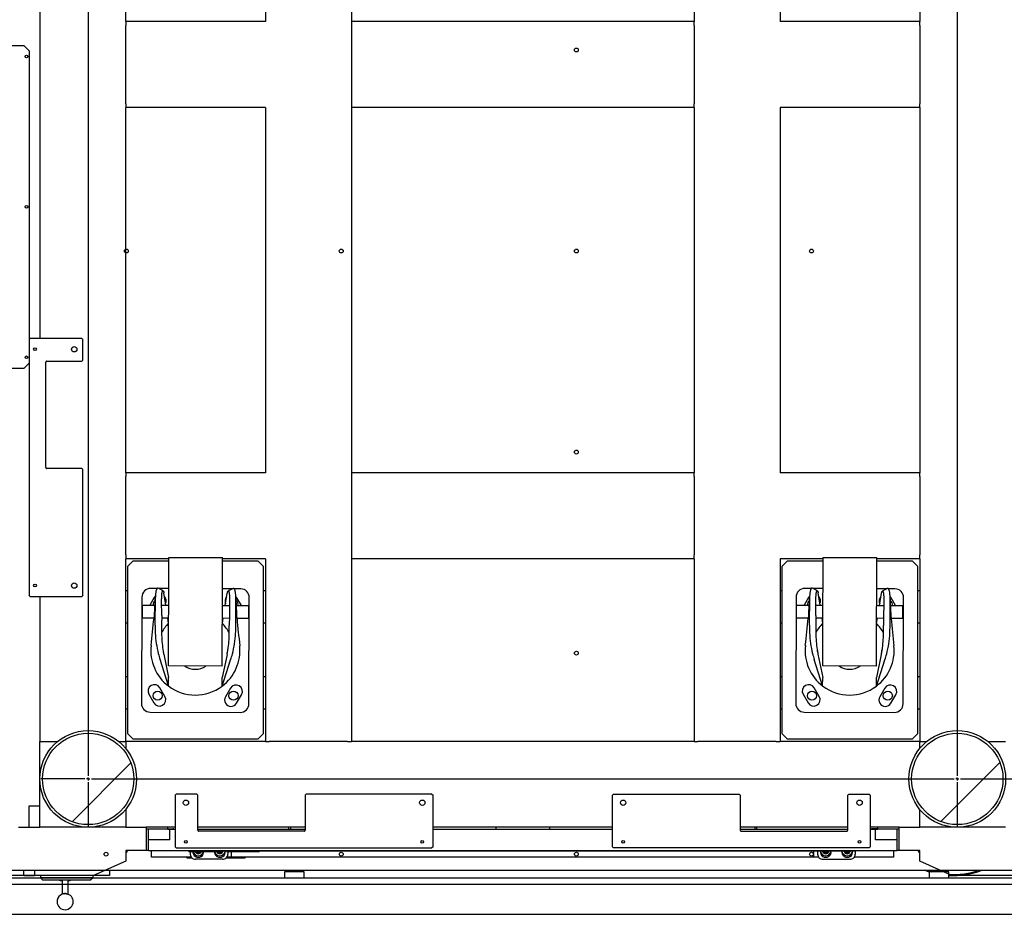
# Model space of a CAD drawing. Header units: millimetres. Extents: x 5 to 415, y 5 to 292.
# Tile 11 of 35: x 107 to 153, y 64 to 106. Entities that reach past the tile are written whole.
import ezdxf

# ---------------------------------------------------------------- set-up
doc = ezdxf.new("R2010")
doc.units = ezdxf.units.MM
doc.layers.add('COTES', color=1, linetype='Continuous')
doc.layers.add('TRAIT-FINS', color=9, linetype='Continuous')
doc.layers.add('TRAIT-FORT', color=4, linetype='Continuous', lineweight=25)
doc.styles.add('SLDTEXTSTYLE0', font='TXT', dxfattribs={"width": 0.75})
doc.dimstyles.new('SLDDIMSTYLE0', dxfattribs={"dimtxt": 3, "dimasz": 2, "dimexe": 0, "dimexo": 0.0625, "dimgap": 0.75, "dimtad": 1, "dimlfac": 20, "dimrnd": 1e-09, "dimzin": 12, "dimdsep": 46, "dimtxsty": 'SLDTEXTSTYLE0', "dimsah": 1, "dimcen": 0.09, "dimadec": 0, "dimazin": 3, "dimtfac": 1, "dimtofl": 0, "dimtmove": 0, "dimatfit": 3, "dimfxl": 1, "dimfrac": 2, "dimtolj": 1, "dimtzin": 12, "dimarcsym": 0})

# ---------------------------------------------------------------- blocks, each defined once
blk = doc.blocks.new('_D_4')
at = {"layer": 'COTES', "color": 1, "transparency": 16777216}
for p, q in [((77.164, 65.498), (77.164, 32.566)), ((177.164, 65.498), (177.164, 32.566)), ((77.164, 33.566), (177.164, 33.566))]:
    blk.add_line(p, q, dxfattribs=at)
for points in [[(77.164, 33.566), (79.164, 33.066), (79.164, 34.066)], [(177.164, 33.566), (175.164, 34.066), (175.164, 33.066)]]:
    blk.add_solid(points, dxfattribs=at)
at = {"layer": 'COTES', "color": 1, "transparency": 16777216, "char_height": 3, "attachment_point": 1, "style": 'SLDTEXTSTYLE0'}
for s, insert in [('2000', (117.591, 37.433)), ('TOLE', (127.583, 37.433))]:
    blk.add_mtext(s, dxfattribs=dict(at, insert=insert))
blk = doc.blocks.new('_D_6')
at = {"layer": 'COTES', "color": 1, "transparency": 16777216}
for p, q in [((76.814, 65.148), (76.814, 26.864)), ((177.514, 65.148), (177.514, 26.864)), ((76.814, 27.864), (177.514, 27.864))]:
    blk.add_line(p, q, dxfattribs=at)
for points in [[(76.814, 27.864), (78.814, 27.364), (78.814, 28.364)], [(177.514, 27.864), (175.514, 28.364), (175.514, 27.364)]]:
    blk.add_solid(points, dxfattribs=at)
at = {"layer": 'COTES', "color": 1, "transparency": 16777216, "char_height": 3, "attachment_point": 1, "style": 'SLDTEXTSTYLE0'}
for s, insert in [('2014', (109.206, 31.732)), ('CEINTURE INT.', (119.197, 31.732))]:
    blk.add_mtext(s, dxfattribs=dict(at, insert=insert))

msp = doc.modelspace()

# ---------------------------------------------------------------- hatches: boundary and pattern name
at = {"layer": 'TRAIT-FINS'}
h = msp.add_hatch(dxfattribs=at)
h.set_pattern_fill('ANSI31', color=9, style=0)
edge = h.paths.add_edge_path(flags=0)
edge.add_arc((109.91416, 70.74801), 2.125, 0, 360)
h = msp.add_hatch(dxfattribs=at)
h.set_pattern_fill('ANSI31', color=9, style=0)
edge = h.paths.add_edge_path(flags=0)
edge.add_arc((150.36416, 70.74801), 2.125, 0, 360)

# ---------------------------------------------------------------- linework, layer by layer
at = {"color": 7, "linetype": 'Continuous'}
for p, q in [((109.91416, 128.59801), (109.91416, 70.89801)), ((150.36416, 128.59801), (150.36416, 70.89801)), ((111.66416, 105.99801), (111.66416, 114.49801)), ((118.16416, 114.49801), (118.16416, 105.99801)), ((122.16416, 114.49801), (122.16416, 105.99801)), ((138.11416, 114.49801), (138.11416, 105.99801)), ((142.11416, 114.49801), (142.11416, 105.99801)), ((148.61416, 114.49801), (148.61416, 105.99801)), ((107.66416, 108.24801), (107.66416, 91.24801)), ((118.16416, 105.99801), (111.66416, 105.99801)), ((111.66416, 105.99801), (111.66416, 105.82301)), ((138.11416, 105.99801), (122.16416, 105.99801)), ((122.16416, 105.99801), (122.16416, 105.82301)), ((138.11416, 105.82301), (138.11416, 105.99801)), ((148.61416, 105.99801), (142.11416, 105.99801)), ((148.61416, 105.82301), (148.61416, 105.99801)), ((111.66416, 102.17301), (111.66416, 105.82301)), ((122.16416, 105.82301), (122.16416, 102.17301)), ((138.11416, 105.82301), (138.11416, 102.17301)), ((148.61416, 105.82301), (148.61416, 102.17301)), ((106.93916, 104.87301), (106.18916, 104.87301)), ((106.93916, 104.87301), (107.18916, 104.62301)), ((107.18916, 90.12301), (107.18916, 104.62301)), ((111.66416, 102.17301), (111.66416, 101.99801)), ((111.66416, 84.99801), (111.66416, 101.99801)), ((118.16416, 101.99801), (111.66416, 101.99801)), ((118.16416, 101.99801), (118.16416, 84.99801)), ((122.16416, 102.17301), (122.16416, 101.99801)), ((138.11416, 101.99801), (122.16416, 101.99801)), ((122.16416, 101.99801), (122.16416, 84.99801)), ((138.11416, 101.99801), (138.11416, 102.17301)), ((138.11416, 101.99801), (138.11416, 84.99801)), ((142.11416, 101.99801), (142.11416, 84.99801)), ((148.61416, 101.99801), (142.11416, 101.99801)), ((148.61416, 101.99801), (148.61416, 102.17301)), ((148.61416, 101.99801), (148.61416, 84.99801)), ((107.18916, 91.22301), (107.21416, 91.24801)), ((109.61416, 91.24801), (107.21416, 91.24801)), ((109.61416, 91.24801), (109.66416, 91.19801)), ((109.66416, 90.24801), (109.66416, 91.19801)), ((106.18916, 89.87301), (106.93916, 89.87301)), ((107.18916, 90.12301), (106.93916, 89.87301)), ((107.16416, 90.09801), (107.16416, 79.29801)), ((107.93916, 85.24801), (107.93916, 90.14801)), ((107.98916, 90.19801), (109.61416, 90.19801)), ((109.66416, 90.24801), (109.61416, 90.19801)), ((109.61416, 85.19801), (107.98916, 85.19801)), ((109.61416, 85.19801), (109.66416, 85.14801)), ((109.66416, 79.29801), (109.66416, 85.14801)), ((118.16416, 84.99801), (111.66416, 84.99801)), ((111.66416, 84.99801), (111.66416, 84.82301)), ((111.66416, 81.17301), (111.66416, 84.82301)), ((138.11416, 84.99801), (122.16416, 84.99801)), ((122.16416, 84.99801), (122.16416, 84.82301)), ((122.16416, 84.82301), (122.16416, 81.17301)), ((138.11416, 84.82301), (138.11416, 84.99801)), ((138.11416, 84.82301), (138.11416, 81.17301)), ((148.61416, 84.99801), (142.11416, 84.99801)), ((148.61416, 84.82301), (148.61416, 84.99801)), ((148.61416, 84.82301), (148.61416, 81.17301)), ((111.66416, 81.17301), (111.66416, 80.99801)), ((122.16416, 81.17301), (122.16416, 80.99801)), ((138.11416, 80.99801), (138.11416, 81.17301)), ((148.61416, 80.99801), (148.61416, 81.17301)), ((111.66416, 72.49801), (111.66416, 80.99801)), ((113.66998, 80.99801), (111.66416, 80.99801)), ((111.76416, 80.64801), (112.01416, 80.89801)), ((112.01416, 80.89801), (113.6696, 80.89801)), ((113.66859, 80.6378), (113.66902, 80.74734)), ((113.66902, 80.74734), (113.66938, 80.84137)), ((113.66938, 80.84137), (113.66968, 80.91922)), ((113.66968, 80.91922), (113.66992, 80.98034)), ((113.66992, 80.98034), (113.67009, 81.02431)), ((113.67009, 81.02431), (113.67019, 81.05081)), ((113.67019, 81.05081), (113.67022, 81.05967)), ((113.67022, 81.05967), (116.1702, 81.05002)), ((116.16858, 80.62815), (116.169, 80.7377)), ((116.169, 80.7377), (116.16936, 80.83173)), ((116.16936, 80.83173), (116.16966, 80.90957)), ((116.16962, 80.89801), (117.81416, 80.89801)), ((116.16966, 80.90957), (116.1699, 80.97069)), ((116.1699, 80.97069), (116.17007, 81.01466)), ((118.16416, 80.99801), (116.17, 80.99801)), ((116.17007, 81.01466), (116.17017, 81.04117)), ((116.17017, 81.04117), (116.1702, 81.05002)), ((117.81416, 80.89801), (118.06416, 80.64801)), ((118.16416, 80.99801), (118.16416, 72.49801)), ((138.11416, 80.99801), (122.16416, 80.99801)), ((122.16416, 80.99801), (122.16416, 72.49801)), ((138.11416, 80.99801), (138.11416, 72.49801)), ((142.11416, 80.99801), (142.11416, 72.49801)), ((144.11998, 80.99801), (142.11416, 80.99801)), ((142.21416, 80.64801), (142.46416, 80.89801)), ((142.46416, 80.89801), (144.1196, 80.89801)), ((144.11859, 80.6378), (144.11902, 80.74734)), ((144.11902, 80.74734), (144.11938, 80.84137)), ((144.11938, 80.84137), (144.11968, 80.91922)), ((144.11968, 80.91922), (144.11992, 80.98034)), ((144.11992, 80.98034), (144.12009, 81.02431)), ((144.12009, 81.02431), (144.12019, 81.05081)), ((144.12019, 81.05081), (144.12022, 81.05967)), ((144.12022, 81.05967), (146.6202, 81.05002)), ((146.61858, 80.62815), (146.619, 80.7377)), ((146.619, 80.7377), (146.61936, 80.83173)), ((146.61936, 80.83173), (146.61966, 80.90957)), ((146.61962, 80.89801), (148.26416, 80.89801)), ((146.61966, 80.90957), (146.6199, 80.97069)), ((146.6199, 80.97069), (146.62007, 81.01466)), ((148.61416, 80.99801), (146.62, 80.99801)), ((146.62007, 81.01466), (146.62017, 81.04117)), ((146.62017, 81.04117), (146.6202, 81.05002)), ((148.26416, 80.89801), (148.51416, 80.64801)), ((148.61416, 80.99801), (148.61416, 72.49801)), ((111.76416, 72.84801), (111.76416, 80.64801)), ((113.66637, 80.06129), (113.667, 80.22423)), ((113.667, 80.22423), (113.66758, 80.37532)), ((113.66758, 80.37532), (113.66811, 80.5135)), ((113.66811, 80.5135), (113.66859, 80.6378)), ((116.16635, 80.05164), (116.16698, 80.21458)), ((116.16698, 80.21458), (116.16756, 80.36567)), ((116.16756, 80.36567), (116.1681, 80.50385)), ((116.1681, 80.50385), (116.16858, 80.62815)), ((118.06416, 80.64801), (118.06416, 72.84801)), ((142.21416, 72.84801), (142.21416, 80.64801)), ((144.11637, 80.06129), (144.117, 80.22423)), ((144.117, 80.22423), (144.11758, 80.37532)), ((144.11758, 80.37532), (144.11811, 80.5135)), ((144.11811, 80.5135), (144.11859, 80.6378)), ((146.61635, 80.05164), (146.61698, 80.21458)), ((146.61698, 80.21458), (146.61756, 80.36567)), ((146.61756, 80.36567), (146.6181, 80.50385)), ((146.6181, 80.50385), (146.61858, 80.62815)), ((148.51416, 80.64801), (148.51416, 72.84801)), ((113.66499, 79.7045), (113.6657, 79.88764)), ((113.6657, 79.88764), (113.66637, 80.06129)), ((116.16498, 79.69485), (116.16568, 79.87799)), ((116.16568, 79.87799), (116.16635, 80.05164)), ((144.11499, 79.7045), (144.1157, 79.88764)), ((144.1157, 79.88764), (144.11637, 80.06129)), ((146.61498, 79.69485), (146.61568, 79.87799)), ((146.61568, 79.87799), (146.61635, 80.05164)), ((107.21416, 79.24801), (107.16416, 79.29801)), ((109.66416, 79.29801), (109.61416, 79.24801)), ((111.76416, 79.49801), (111.66416, 79.49801)), ((113.1242, 79.61176), (112.81463, 79.61296)), ((113.66463, 79.60968), (113.19853, 79.61148)), ((113.52783, 78.8352), (113.43861, 79.40945)), ((113.6627, 79.11127), (113.66349, 79.31495)), ((113.66349, 79.31495), (113.66426, 79.51316)), ((113.66426, 79.51316), (113.66499, 79.7045)), ((116.16269, 79.10162), (116.16347, 79.3053)), ((116.16347, 79.3053), (116.16424, 79.50351)), ((116.16424, 79.50351), (116.16498, 79.69485)), ((116.63219, 79.59823), (116.16461, 79.60003)), ((116.29542, 78.82452), (116.38907, 79.39806)), ((117.0146, 79.59675), (116.70499, 79.59795)), ((118.16416, 79.49801), (118.06416, 79.49801)), ((142.21416, 79.49801), (142.11416, 79.49801)), ((143.5742, 79.61176), (143.26463, 79.61296)), ((144.11463, 79.60968), (143.64853, 79.61148)), ((143.97783, 78.8352), (143.88861, 79.40945)), ((144.1127, 79.11127), (144.11349, 79.31495)), ((144.11349, 79.31495), (144.11425, 79.51316)), ((144.11425, 79.51316), (144.11499, 79.7045)), ((146.61268, 79.10162), (146.61347, 79.3053)), ((146.61347, 79.3053), (146.61424, 79.50351)), ((146.61424, 79.50351), (146.61498, 79.69485)), ((147.08219, 79.59823), (146.61461, 79.60003)), ((146.74542, 78.82452), (146.83908, 79.39806)), ((147.4646, 79.59675), (147.15499, 79.59795)), ((148.61416, 79.49801), (148.51416, 79.49801)), ((107.21416, 79.24801), (109.61416, 79.24801)), ((107.66416, 79.24801), (107.66416, 72.49801)), ((112.41309, 79.2145), (112.39399, 74.26454)), ((112.4365, 78.8023), (112.43661, 78.82999)), ((112.43661, 78.82999), (112.43665, 78.83941)), ((112.43665, 78.83941), (113.02542, 78.83714)), ((112.98613, 79.18805), (112.7809, 78.83808)), ((113.03422, 79.24986), (112.98613, 79.18805)), ((113.04041, 79.25579), (113.03422, 79.24986)), ((113.33347, 78.83595), (113.66164, 78.83468)), ((113.66109, 78.69323), (113.6619, 78.90354)), ((113.6619, 78.90354), (113.6627, 79.11127)), ((116.16107, 78.68358), (116.16188, 78.8939)), ((116.16162, 78.82504), (116.48975, 78.82377)), ((116.16188, 78.8939), (116.16269, 79.10162)), ((116.79222, 79.23536), (116.78806, 79.23944)), ((116.83984, 79.17318), (116.79222, 79.23536)), ((116.79788, 78.82258), (117.38661, 78.82031)), ((117.04236, 78.82164), (116.83984, 79.17318)), ((117.38657, 78.81089), (117.38661, 78.82031)), ((117.39395, 74.24525), (117.41306, 79.19521)), ((142.86309, 79.2145), (142.84399, 74.26454)), ((142.8865, 78.8023), (142.88661, 78.82999)), ((142.88661, 78.82999), (142.88665, 78.83941)), ((142.88665, 78.83941), (143.47542, 78.83714)), ((143.43613, 79.18805), (143.2309, 78.83808)), ((143.48422, 79.24986), (143.43613, 79.18805)), ((143.49041, 79.25579), (143.48422, 79.24986)), ((143.78347, 78.83595), (144.11164, 78.83468)), ((144.11109, 78.69323), (144.1119, 78.90354)), ((144.1119, 78.90354), (144.1127, 79.11127)), ((146.61107, 78.68358), (146.61188, 78.8939)), ((146.61162, 78.82504), (146.93975, 78.82377)), ((146.61188, 78.8939), (146.61268, 79.10162)), ((147.24222, 79.23536), (147.23806, 79.23944)), ((147.28984, 79.17318), (147.24222, 79.23536)), ((147.24788, 78.82258), (147.83661, 78.82031)), ((147.49236, 78.82164), (147.28984, 79.17318)), ((147.83657, 78.81089), (147.83661, 78.82031)), ((147.84396, 74.24525), (147.86306, 79.19521)), ((112.43475, 78.34819), (112.435, 78.41168)), ((112.435, 78.41168), (112.43527, 78.4832)), ((112.43527, 78.4832), (112.43556, 78.55825)), ((112.43556, 78.55825), (112.43585, 78.63212)), ((112.43585, 78.63212), (112.43611, 78.70016)), ((112.43611, 78.70016), (112.43633, 78.7581)), ((112.43633, 78.7581), (112.4365, 78.8023)), ((113.03304, 77.90513), (113.03556, 78.55583)), ((113.33481, 78.36166), (113.33304, 77.90397)), ((113.65946, 78.27075), (113.66027, 78.48181)), ((113.66027, 78.48181), (113.66109, 78.69323)), ((116.15944, 78.26111), (116.16026, 78.47216)), ((116.16026, 78.47216), (116.16107, 78.68358)), ((116.78302, 77.89066), (116.78553, 78.54136)), ((117.38471, 78.32909), (117.38496, 78.39258)), ((117.38496, 78.39258), (117.38523, 78.4641)), ((117.38523, 78.4641), (117.38552, 78.53915)), ((117.38552, 78.53915), (117.38581, 78.61302)), ((117.38581, 78.61302), (117.38607, 78.68106)), ((117.38607, 78.68106), (117.3863, 78.739)), ((117.3863, 78.739), (117.38647, 78.7832)), ((117.38647, 78.7832), (117.38657, 78.81089)), ((142.88475, 78.34819), (142.885, 78.41168)), ((142.885, 78.41168), (142.88527, 78.4832)), ((142.88527, 78.4832), (142.88556, 78.55825)), ((142.88556, 78.55825), (142.88585, 78.63212)), ((142.88585, 78.63212), (142.88611, 78.70016)), ((142.88611, 78.70016), (142.88633, 78.7581)), ((142.88633, 78.7581), (142.8865, 78.8023)), ((143.48304, 77.90513), (143.48556, 78.55583)), ((143.78481, 78.36166), (143.78304, 77.90397)), ((144.10946, 78.27075), (144.11027, 78.48181)), ((144.11027, 78.48181), (144.11109, 78.69323)), ((146.60944, 78.26111), (146.61026, 78.47216)), ((146.61026, 78.47216), (146.61107, 78.68358)), ((147.23302, 77.89066), (147.23553, 78.54136)), ((147.83471, 78.32909), (147.83496, 78.39258)), ((147.83496, 78.39258), (147.83523, 78.4641)), ((147.83523, 78.4641), (147.83552, 78.53915)), ((147.83552, 78.53915), (147.83581, 78.61302)), ((147.83581, 78.61302), (147.83607, 78.68106)), ((147.83607, 78.68106), (147.8363, 78.739)), ((147.8363, 78.739), (147.83647, 78.7832)), ((147.83647, 78.7832), (147.83657, 78.81089)), ((111.76416, 77.99801), (111.66416, 77.99801)), ((112.43433, 78.23942), (112.43434, 78.24178)), ((112.98709, 78.23728), (112.43433, 78.23942)), ((112.43434, 78.24178), (112.43441, 78.26048)), ((112.43441, 78.26048), (112.43455, 78.29671)), ((112.43455, 78.29671), (112.43475, 78.34819)), ((113.65932, 78.23469), (113.33432, 78.23594)), ((113.6584, 77.9949), (113.62112, 78.23484)), ((113.65786, 77.85567), (113.65865, 78.06155)), ((113.65865, 78.06155), (113.65946, 78.27075)), ((116.15784, 77.84602), (116.15863, 78.05191)), ((116.15838, 77.98525), (116.19751, 78.22489)), ((116.15863, 78.05191), (116.15944, 78.26111)), ((116.4843, 78.22379), (116.1593, 78.22504)), ((116.48479, 78.34951), (116.48302, 77.89182)), ((117.38429, 78.22032), (116.83154, 78.22245)), ((117.38429, 78.22032), (117.3843, 78.22268)), ((117.3843, 78.22268), (117.38437, 78.24138)), ((117.38437, 78.24138), (117.38451, 78.27761)), ((117.38451, 78.27761), (117.38471, 78.32909)), ((118.16416, 77.99801), (118.06416, 77.99801)), ((142.21416, 77.99801), (142.11416, 77.99801)), ((142.88433, 78.23942), (142.88434, 78.24178)), ((143.43709, 78.23728), (142.88433, 78.23942)), ((142.88434, 78.24178), (142.88441, 78.26048)), ((142.88441, 78.26048), (142.88455, 78.29671)), ((142.88455, 78.29671), (142.88475, 78.34819)), ((144.10932, 78.23469), (143.78432, 78.23594)), ((144.1084, 77.9949), (144.07112, 78.23484)), ((144.10786, 77.85567), (144.10865, 78.06155)), ((144.10865, 78.06155), (144.10946, 78.27075)), ((146.60784, 77.84602), (146.60863, 78.05191)), ((146.60838, 77.98525), (146.64751, 78.22489)), ((146.60863, 78.05191), (146.60944, 78.26111)), ((146.9343, 78.22379), (146.6093, 78.22504)), ((146.93479, 78.34951), (146.93302, 77.89182)), ((147.83429, 78.22032), (147.28154, 78.22245)), ((147.83429, 78.22032), (147.8343, 78.22268)), ((147.8343, 78.22268), (147.83437, 78.24138)), ((147.83437, 78.24138), (147.83451, 78.27761)), ((147.83451, 78.27761), (147.83471, 78.32909)), ((148.61416, 77.99801), (148.51416, 77.99801)), ((113.65561, 77.2722), (113.65633, 77.4596)), ((113.65633, 77.4596), (113.65708, 77.65455)), ((113.65708, 77.65455), (113.65786, 77.85567)), ((116.15559, 77.26255), (116.15631, 77.44996)), ((116.15631, 77.44996), (116.15706, 77.6449)), ((116.15706, 77.6449), (116.15784, 77.84602)), ((144.10561, 77.2722), (144.10633, 77.4596)), ((144.10633, 77.4596), (144.10708, 77.65455)), ((144.10708, 77.65455), (144.10786, 77.85567)), ((146.60559, 77.26255), (146.60631, 77.44996)), ((146.60631, 77.44996), (146.60706, 77.6449)), ((146.60706, 77.6449), (146.60784, 77.84602)), ((113.65427, 76.9252), (113.65492, 77.09365)), ((113.65492, 77.09365), (113.65561, 77.2722)), ((116.15425, 76.91556), (116.1549, 77.084)), ((116.1549, 77.084), (116.15559, 77.26255)), ((144.10427, 76.9252), (144.10492, 77.09365)), ((144.10492, 77.09365), (144.10561, 77.2722)), ((146.60425, 76.91556), (146.6049, 77.084)), ((146.6049, 77.084), (146.60559, 77.26255)), ((113.3856, 76.80623), (113.4269, 76.56013)), ((113.42836, 76.55295), (113.64867, 75.4745)), ((113.6526, 76.49193), (113.6531, 76.62329)), ((113.6531, 76.62329), (113.65366, 76.76805)), ((113.65366, 76.76805), (113.65427, 76.9252)), ((116.37728, 76.54158), (116.14865, 75.46485)), ((116.15258, 76.48229), (116.15309, 76.61364)), ((116.15309, 76.61364), (116.15364, 76.7584)), ((116.15364, 76.7584), (116.15425, 76.91556)), ((116.3788, 76.54874), (116.42569, 76.8262)), ((143.8356, 76.80623), (143.8769, 76.56013)), ((143.87836, 76.55295), (144.09867, 75.4745)), ((144.1026, 76.49193), (144.1031, 76.62329)), ((144.1031, 76.62329), (144.10366, 76.76805)), ((144.10366, 76.76805), (144.10427, 76.9252)), ((146.82728, 76.54158), (146.59865, 75.46485)), ((146.60258, 76.48229), (146.60309, 76.61364)), ((146.60309, 76.61364), (146.60364, 76.7584)), ((146.60364, 76.7584), (146.60425, 76.91556)), ((146.8288, 76.54874), (146.87569, 76.8262)), ((113.64714, 75.07847), (113.25988, 76.30693)), ((113.65095, 76.06488), (113.65115, 76.11747)), ((113.65115, 76.11747), (113.65142, 76.18702)), ((113.65142, 76.18702), (113.65175, 76.27303)), ((113.65175, 76.27303), (113.65214, 76.37491)), ((113.65214, 76.37491), (113.6526, 76.49193)), ((116.14712, 75.06883), (116.54386, 76.29426)), ((116.15093, 76.05524), (116.15113, 76.10783)), ((116.15113, 76.10783), (116.1514, 76.17737)), ((116.1514, 76.17737), (116.15173, 76.26338)), ((116.15173, 76.26338), (116.15213, 76.36526)), ((116.15213, 76.36526), (116.15258, 76.48229)), ((144.09714, 75.07847), (143.70988, 76.30693)), ((144.10095, 76.06488), (144.10115, 76.11747)), ((144.10115, 76.11747), (144.10142, 76.18702)), ((144.10142, 76.18702), (144.10175, 76.27303)), ((144.10175, 76.27303), (144.10214, 76.37491)), ((144.10214, 76.37491), (144.1026, 76.49193)), ((146.59712, 75.06883), (146.99386, 76.29426)), ((146.60093, 76.05524), (146.60113, 76.10783)), ((146.60113, 76.10783), (146.6014, 76.17737)), ((146.6014, 76.17737), (146.60173, 76.26338)), ((146.60173, 76.26338), (146.60213, 76.36526)), ((146.60213, 76.36526), (146.60258, 76.48229)), ((113.65074, 76.01192), (113.65081, 76.02962)), ((113.65074, 76.00971), (113.65074, 76.01192)), ((116.15072, 76.00006), (113.65074, 76.00971)), ((113.65081, 76.02962), (113.65095, 76.06488)), ((116.15072, 76.00006), (116.15073, 76.00227)), ((116.15073, 76.00227), (116.15079, 76.01997)), ((116.15079, 76.01997), (116.15093, 76.05524)), ((144.10074, 76.01192), (144.10081, 76.02962)), ((144.10074, 76.00971), (144.10074, 76.01192)), ((146.60072, 76.00006), (144.10074, 76.00971)), ((144.10081, 76.02962), (144.10095, 76.06488)), ((146.60072, 76.00006), (146.60073, 76.00227)), ((146.60073, 76.00227), (146.60079, 76.01997)), ((146.60079, 76.01997), (146.60093, 76.05524)), ((111.76416, 75.49801), (111.66416, 75.49801)), ((113.64714, 75.07847), (113.64867, 75.4745)), ((116.14712, 75.06883), (116.14865, 75.46485)), ((118.16416, 75.49801), (118.06416, 75.49801)), ((142.21416, 75.49801), (142.11416, 75.49801)), ((144.09714, 75.07847), (144.09867, 75.4745)), ((146.59712, 75.06883), (146.59865, 75.46485)), ((148.61416, 75.49801), (148.51416, 75.49801)), ((113.48711, 74.58608), (113.25616, 74.98698)), ((116.53739, 74.97432), (116.30335, 74.57522)), ((143.93711, 74.58608), (143.70616, 74.98698)), ((146.98739, 74.97432), (146.75335, 74.57522)), ((112.73626, 74.68747), (112.96721, 74.28657)), ((116.82092, 74.2717), (117.05496, 74.6708)), ((143.18626, 74.68747), (143.41721, 74.28657)), ((147.27092, 74.2717), (147.50496, 74.6708)), ((111.76416, 73.99801), (111.66416, 73.99801)), ((112.79245, 73.863), (116.99241, 73.84679)), ((118.16416, 73.99801), (118.06416, 73.99801)), ((142.21416, 73.99801), (142.11416, 73.99801)), ((143.24245, 73.863), (147.44241, 73.84679)), ((148.61416, 73.99801), (148.51416, 73.99801)), ((107.66416, 68.49801), (107.66416, 72.49801)), ((107.66416, 72.49801), (108.49994, 72.49801)), ((111.32837, 72.49801), (111.66416, 72.49801)), ((118.16416, 72.49801), (111.66416, 72.49801)), ((111.66416, 72.49801), (111.66416, 72.16222)), ((112.01416, 72.59801), (111.76416, 72.84801)), ((117.81416, 72.59801), (112.01416, 72.59801)), ((118.06416, 72.84801), (117.81416, 72.59801)), ((118.16416, 72.49801), (118.33916, 72.49801)), ((121.98916, 72.49801), (118.33916, 72.49801)), ((121.98916, 72.49801), (122.16416, 72.49801)), ((138.11416, 72.49801), (122.16416, 72.49801)), ((138.11416, 72.49801), (138.28916, 72.49801)), ((141.93916, 72.49801), (138.28916, 72.49801)), ((141.93916, 72.49801), (142.11416, 72.49801)), ((148.61416, 72.49801), (142.11416, 72.49801)), ((142.46416, 72.59801), (142.21416, 72.84801)), ((148.26416, 72.59801), (142.46416, 72.59801)), ((148.51416, 72.84801), (148.26416, 72.59801)), ((148.61416, 72.49801), (148.94994, 72.49801)), ((148.61416, 72.16222), (148.61416, 72.49801)), ((151.77837, 72.49801), (152.61416, 72.49801)), ((109.76416, 70.74801), (107.71416, 70.74801)), ((109.91416, 70.74801), (109.83916, 70.74801)), ((109.91416, 70.74801), (109.91416, 70.82301)), ((109.91416, 70.74801), (109.91416, 70.67301)), ((109.91416, 70.74801), (109.98916, 70.74801)), ((109.91416, 70.59801), (109.91416, 68.54801)), ((110.06416, 70.74801), (150.21416, 70.74801)), ((150.36416, 70.74801), (150.28916, 70.74801)), ((150.36416, 70.74801), (150.36416, 70.82301)), ((150.36416, 70.74801), (150.36416, 70.67301)), ((150.36416, 70.74801), (150.43916, 70.74801)), ((150.36416, 70.59801), (150.36416, 68.54801)), ((150.51416, 70.74801), (158.71416, 70.74801)), ((113.96416, 69.99301), (114.01416, 70.04301)), ((113.96416, 69.99301), (113.96416, 67.59301)), ((114.96416, 70.04301), (114.01416, 70.04301)), ((114.96416, 70.04301), (115.01416, 69.99301)), ((115.01416, 68.36801), (115.01416, 69.99301)), ((120.01416, 69.99301), (120.06416, 70.04301)), ((120.01416, 69.99301), (120.01416, 68.36801)), ((125.91416, 70.04301), (120.06416, 70.04301)), ((125.91416, 70.04301), (125.96416, 69.99301)), ((125.96416, 67.59301), (125.96416, 69.99301)), ((134.31416, 69.99301), (134.36416, 70.04301)), ((134.31416, 67.59301), (134.31416, 69.99301)), ((134.36416, 70.04301), (140.21416, 70.04301)), ((140.21416, 70.04301), (140.26416, 69.99301)), ((140.26416, 69.99301), (140.26416, 68.36801)), ((145.26416, 69.99301), (145.31416, 70.04301)), ((145.26416, 68.36801), (145.26416, 69.99301)), ((145.31416, 70.04301), (146.26416, 70.04301)), ((146.26416, 70.04301), (146.31416, 69.99301)), ((146.31416, 69.99301), (146.31416, 67.59301)), ((107.16416, 68.49801), (107.16416, 69.49801)), ((107.16416, 69.49801), (107.66416, 69.49801)), ((111.66416, 69.3338), (111.66416, 68.49801)), ((148.61416, 68.49801), (148.61416, 69.3338)), ((106.66416, 68.49801), (107.16416, 68.49801)), ((106.66416, 68.49801), (107.66416, 68.49801)), ((111.66416, 68.49801), (107.66416, 68.49801)), ((111.66416, 68.49801), (112.61416, 68.49801)), ((113.96416, 68.49801), (112.61416, 68.49801)), ((112.61416, 68.49801), (112.61416, 67.41801)), ((113.61416, 68.41801), (112.61416, 68.41801)), ((112.71416, 67.91801), (112.71416, 68.41801)), ((113.61416, 68.41801), (113.61416, 68.49801)), ((113.61416, 68.42801), (113.86166, 68.42801)), ((113.61416, 68.41801), (113.71416, 68.41801)), ((113.71416, 68.41801), (113.96416, 68.41801)), ((113.71416, 67.91801), (113.71416, 68.41801)), ((113.88166, 68.42801), (113.86166, 68.42801)), ((113.90666, 68.42801), (113.88166, 68.42801)), ((113.90666, 68.41801), (113.90666, 68.42801)), ((120.01416, 68.49801), (115.01416, 68.49801)), ((115.01416, 68.41801), (120.01416, 68.41801)), ((119.96416, 68.31801), (115.06416, 68.31801)), ((119.23916, 68.49801), (119.23916, 68.41801)), ((119.33916, 68.41801), (119.33916, 68.49801)), ((134.31416, 68.49801), (125.96416, 68.49801)), ((125.96416, 68.41801), (134.31416, 68.41801)), ((128.88916, 68.49801), (128.88916, 68.41801)), ((131.38916, 68.49801), (131.38916, 68.41801)), ((145.26416, 68.49801), (140.26416, 68.49801)), ((140.26416, 68.41801), (145.26416, 68.41801)), ((140.31416, 68.31801), (145.21416, 68.31801)), ((140.93916, 68.49801), (140.93916, 68.41801)), ((141.03916, 68.41801), (141.03916, 68.49801)), ((147.66416, 68.49801), (146.31416, 68.49801)), ((146.31416, 68.41801), (146.56416, 68.41801)), ((146.37166, 68.42801), (146.37166, 68.41801)), ((146.39666, 68.42801), (146.37166, 68.42801)), ((146.66416, 68.42801), (146.41666, 68.42801)), ((146.56416, 67.91801), (146.56416, 68.41801)), ((146.56416, 68.41801), (146.66416, 68.41801)), ((146.66416, 68.41801), (146.66416, 68.49801)), ((147.66416, 68.41801), (146.66416, 68.41801)), ((147.56416, 67.91801), (147.56416, 68.41801)), ((147.66416, 67.41801), (147.66416, 68.49801)), ((147.66416, 68.49801), (148.61416, 68.49801)), ((152.61416, 68.49801), (148.61416, 68.49801)), ((112.71416, 67.41801), (112.71416, 67.91801)), ((113.71416, 67.91801), (112.71416, 67.91801)), ((147.56416, 67.91801), (146.56416, 67.91801)), ((147.56416, 67.41801), (147.56416, 67.91801)), ((111.66416, 67.41801), (111.66416, 66.91801)), ((112.61416, 67.41801), (111.66416, 67.41801)), ((111.67274, 67.40943), (111.66416, 67.4003)), ((111.68187, 67.41801), (111.67274, 67.40943)), ((112.71416, 67.41801), (112.61416, 67.41801)), ((112.71416, 67.41801), (147.56416, 67.41801)), ((112.86416, 67.10151), (112.86416, 67.41801)), ((114.01416, 67.54301), (113.96416, 67.59301)), ((114.01416, 67.54301), (125.91416, 67.54301)), ((114.59666, 67.36801), (114.59666, 67.41801)), ((114.59666, 67.36801), (114.67166, 67.36801)), ((114.63916, 67.38301), (114.63916, 67.41801)), ((145.63915, 67.38301), (114.63916, 67.38301)), ((114.66416, 67.36801), (114.66416, 67.24097)), ((114.67166, 67.36801), (116.05666, 67.36801)), ((114.96533, 67.36801), (114.99132, 67.35389)), ((115.03916, 67.36402), (115.00998, 67.36801)), ((115.06833, 67.36801), (115.03916, 67.36402)), ((115.08699, 67.35389), (115.11299, 67.36801)), ((115.96533, 67.36801), (115.99132, 67.35389)), ((116.03916, 67.36402), (116.00998, 67.36801)), ((116.06833, 67.36801), (116.03916, 67.36402)), ((116.05666, 67.36801), (116.13166, 67.36801)), ((116.08699, 67.35389), (116.11299, 67.36801)), ((116.13166, 67.38301), (116.13166, 67.36801)), ((116.14138, 67.38301), (116.13166, 67.37129)), ((116.34666, 67.36801), (116.34666, 67.38301)), ((116.34666, 67.36801), (116.42166, 67.36801)), ((116.41416, 67.36801), (116.41416, 67.24097)), ((116.42166, 67.36801), (117.80666, 67.36801)), ((116.58916, 67.10151), (116.58916, 67.36801)), ((117.80666, 67.36801), (117.88166, 67.36801)), ((117.88166, 67.38301), (117.88166, 67.36801)), ((125.96416, 67.59301), (125.91416, 67.54301)), ((133.7813, 67.37863), (133.7813, 67.38301)), ((134.36416, 67.54301), (134.31416, 67.59301)), ((146.26416, 67.54301), (134.36416, 67.54301)), ((135.65236, 67.38301), (135.65236, 67.37863)), ((135.96064, 67.37863), (135.96064, 67.38301)), ((137.8317, 67.38301), (137.8317, 67.37863)), ((143.68916, 67.10151), (143.68916, 67.38301)), ((143.86416, 67.38301), (143.86416, 67.24097)), ((145.61416, 67.38301), (145.61416, 67.24097)), ((145.63915, 67.38301), (145.63915, 67.41801)), ((146.31416, 67.59301), (146.26416, 67.54301)), ((147.41416, 67.10151), (147.41416, 67.41801)), ((147.66416, 67.41801), (147.56416, 67.41801)), ((148.61416, 67.41801), (147.66416, 67.41801)), ((148.60558, 67.40943), (148.59645, 67.41801)), ((148.61416, 67.4003), (148.60558, 67.40943)), ((148.61416, 66.91801), (148.61416, 67.41801)), ((111.66416, 66.91801), (110.16416, 66.24801)), ((114.71532, 67.10151), (112.86416, 67.10151)), ((114.50746, 67.07651), (114.50746, 67.10151)), ((114.50746, 67.07651), (114.53246, 67.07651)), ((114.53246, 67.07651), (114.73932, 67.07651)), ((116.16416, 67.0109), (114.91416, 67.0109)), ((114.99132, 67.35389), (115.03916, 67.3447)), ((115.03916, 67.3447), (115.08699, 67.35389)), ((115.99132, 67.35389), (116.03916, 67.3447)), ((116.03916, 67.3447), (116.08699, 67.35389)), ((116.33326, 67.07151), (117.21318, 67.07151)), ((116.58916, 67.10151), (116.363, 67.10151)), ((143.68916, 67.10151), (116.58916, 67.10151)), ((117.21318, 67.07151), (117.22818, 67.07151)), ((117.22818, 67.10151), (117.22818, 67.07151)), ((143.91532, 67.10151), (143.68916, 67.10151)), ((144.11416, 67.0109), (145.36416, 67.0109)), ((147.41416, 67.10151), (145.563, 67.10151)), ((150.11416, 66.24801), (148.61416, 66.91801)), ((110.16416, 66.24801), (106.66416, 66.24801)), ((107.68916, 66.24801), (107.68916, 66.14801)), ((107.93916, 66.14801), (107.68916, 66.14801)), ((107.78916, 66.04801), (107.68916, 66.14801)), ((107.78916, 66.04801), (107.93916, 66.04801)), ((109.88916, 66.14801), (107.93916, 66.14801)), ((107.93916, 66.04801), (109.88916, 66.04801)), ((108.58916, 66.04801), (108.58916, 66.03629)), ((108.61416, 66.01129), (108.58916, 66.03629)), ((108.61416, 66.01129), (108.61416, 66.04801)), ((108.71416, 66.01129), (108.61416, 66.01129)), ((108.71416, 65.38864), (108.71416, 66.04801)), ((108.96416, 66.04801), (108.96416, 65.3882)), ((109.06416, 66.01129), (108.96416, 66.01129)), ((109.06416, 66.04801), (109.06416, 66.01129)), ((109.08916, 66.03629), (109.06416, 66.01129)), ((109.08916, 66.03629), (109.08916, 66.04801)), ((110.13916, 66.14801), (109.88916, 66.14801)), ((109.88916, 66.04801), (110.03916, 66.04801)), ((110.13916, 66.14801), (110.03916, 66.04801)), ((110.13916, 66.14801), (110.13916, 66.24801)), ((153.61416, 66.24801), (150.11416, 66.24801)), ((108.78013, 65.40531), (108.79132, 65.40801)), ((108.79132, 65.40801), (108.83916, 65.41286)), ((108.83916, 65.41286), (108.88699, 65.40801)), ((108.88699, 65.40801), (108.91744, 65.39881)), ((108.9152, 65.40228), (108.97472, 65.38516))]:
    msp.add_line(p, q, dxfattribs=at)
for centre, radius in [((107.03916, 104.37301), 0.0625), ((107.03916, 97.37301), 0.0625), ((107.43916, 90.74801), 0.0625), ((109.26416, 90.74801), 0.125), ((107.03916, 90.37301), 0.0625), ((107.43916, 79.74801), 0.0625), ((109.26416, 79.74801), 0.125), ((113.14916, 74.62301), 0.2125), ((116.67916, 74.62301), 0.2125), ((143.59916, 74.62301), 0.2125), ((147.12916, 74.62301), 0.2125), ((109.91416, 70.74801), 2.25), ((109.91416, 70.74801), 2.125), ((150.36416, 70.74801), 2.25), ((150.36416, 70.74801), 2.125), ((114.46416, 69.64301), 0.125), ((125.46416, 69.64301), 0.125), ((134.81416, 69.64301), 0.125), ((145.81416, 69.64301), 0.125), ((114.46416, 67.81801), 0.0625), ((125.46416, 67.81801), 0.0625), ((134.81416, 67.81801), 0.0625), ((145.81416, 67.81801), 0.0625)]:
    msp.add_circle(centre, radius, dxfattribs=at)
for centre, radius, start, end in [((107.98916, 90.14801), 0.05, 89.99903, 180.000116), ((107.98916, 85.24801), 0.05, 180.000097, 270.00097), ((112.81309, 79.21296), 0.4, 89.778757, 179.778988), ((117.01306, 79.19676), 0.4, 359.778863, 89.778988), ((143.26309, 79.21296), 0.4, 89.77897, 179.778988), ((147.46306, 79.19676), 0.4, 359.778863, 89.778988), ((113.14916, 78.87301), 0.2125, 123.160664, 189.627507), ((113.24491, 79.03629), 0.3, 334.825552, 42.837956), ((116.57989, 79.02343), 0.3, 136.719867, 204.732271), ((116.67916, 78.87301), 0.2125, 346.178728, 57.747852), ((143.59916, 78.87301), 0.2125, 123.160664, 189.627507), ((143.69491, 79.03629), 0.3, 334.825552, 42.837956), ((147.02989, 79.02343), 0.3, 136.719867, 204.732271), ((147.12916, 78.87301), 0.2125, 346.178728, 57.747852), ((114.73821, 76.86546), 1.56257, 133.713126, 154.109198), ((145.18821, 76.86546), 1.56257, 133.713126, 154.109198), ((114.89274, 76.72241), 2.06253, 173.371268, 232.84932), ((145.34273, 76.72241), 2.06253, 173.371234, 232.849431), ((114.90352, 76.72988), 0.875, 235.731179, 303.826644), ((145.35352, 76.72988), 0.875, 235.731179, 303.826644), ((112.99621, 74.83722), 0.3, 29.946175, 209.946175), ((116.79618, 74.82256), 0.3, 329.611627, 149.611627), ((143.44621, 74.83722), 0.3, 29.946175, 209.946175), ((147.24618, 74.82256), 0.3, 329.611627, 149.611627), ((112.79399, 74.263), 0.4, 179.778757, 269.778988), ((113.22716, 74.43633), 0.3, 209.946175, 29.946175), ((116.56214, 74.42346), 0.3, 149.611688, 329.611688), ((116.99396, 74.24679), 0.4, 269.77897, 359.778988), ((143.24399, 74.263), 0.4, 179.778757, 269.778988), ((143.67716, 74.43633), 0.3, 209.946175, 29.946175), ((147.01214, 74.42346), 0.3, 149.611688, 329.611688), ((147.44396, 74.24679), 0.4, 269.778757, 359.778988), ((113.86166, 68.37801), 0.05, 53.129975, 89.999322), ((115.06416, 68.36801), 0.05, 179.99903, 270.00097), ((119.96416, 68.36801), 0.05, 269.999884, 0.00097), ((140.31416, 68.36801), 0.05, 179.99903, 270.000116), ((145.21416, 68.36801), 0.05, 269.99903, 0.00097), ((146.41666, 68.37801), 0.05, 90.000678, 126.870025), ((111.81416, 67.26801), 0.15, 90, 180), ((115.03528, 67.41905), 0.24689, 190.901998, 270.900365), ((115.03747, 67.41809), 0.14931, 199.596152, 270.649644), ((115.03834, 67.45909), 0.15148, 216.959125, 270.308294), ((115.03916, 67.45895), 0.12745, 225.521587, 314.478413), ((115.04304, 67.41905), 0.24689, 269.099972, 349.09801), ((115.04085, 67.41808), 0.14931, 269.349966, 340.4048), ((115.03997, 67.45909), 0.15148, 269.692261, 323.040877), ((116.03528, 67.41905), 0.24689, 190.901735, 270.900266), ((116.03747, 67.41809), 0.14931, 199.596536, 270.64926), ((116.03834, 67.45908), 0.15148, 216.958693, 270.308168), ((116.03916, 67.45895), 0.12745, 225.521587, 314.478413), ((116.04103, 67.41758), 0.1488, 269.279456, 346.567614), ((116.04055, 67.45777), 0.15017, 269.469934, 330.143116), ((116.04302, 67.41907), 0.24691, 269.103099, 349.094457), ((144.23916, 67.42193), 0.25125, 191.378461, 348.621539), ((144.23916, 67.41917), 0.15099, 193.854382, 346.145618), ((144.23916, 67.45938), 0.15218, 210.12413, 329.87587), ((144.23916, 67.45848), 0.12706, 216.437455, 323.562545), ((144.2385, 67.47117), 0.12648, 224.19331, 270.29643), ((144.23916, 67.47186), 0.10787, 235.449991, 304.550009), ((144.2398, 67.47121), 0.12652, 269.710898, 315.799363), ((145.23916, 67.42193), 0.25125, 191.378561, 348.621439), ((145.23916, 67.41916), 0.15099, 193.853779, 346.146221), ((145.23916, 67.45938), 0.15218, 210.124268, 329.875732), ((145.23916, 67.45848), 0.12706, 216.437455, 323.562545), ((145.23852, 67.47122), 0.12652, 224.201262, 270.288477), ((145.23916, 67.47186), 0.10787, 235.449991, 304.550009), ((145.2398, 67.47122), 0.12652, 269.710858, 315.798736), ((148.46416, 67.26801), 0.15, 360, 90)]:
    msp.add_arc(centre, radius, start, end, dxfattribs=at)
at = {"layer": 'TRAIT-FORT', "color": 4, "linetype": 'Continuous', "lineweight": 25}
for p, q in [((77.16416, 66.49801), (177.16416, 66.49801)), ((106.91416, 66.24801), (106.91416, 66.49801)), ((107.41416, 66.49801), (107.41416, 66.24801)), ((110.91416, 66.49801), (110.91416, 66.24801)), ((76.81416, 66.14801), (177.51416, 66.14801)), ((106.91416, 66.24801), (103.41416, 66.24801)), ((106.91416, 66.24801), (107.41416, 66.24801)), ((110.91416, 66.24801), (107.41416, 66.24801)), ((119.05666, 66.43051), (119.05666, 66.14801)), ((119.97166, 66.43051), (119.05666, 66.43051)), ((119.97166, 66.14801), (119.97166, 66.43051)), ((149.05666, 66.43051), (149.05666, 66.14801)), ((149.97166, 66.43051), (149.05666, 66.43051)), ((149.97166, 66.14801), (149.97166, 66.43051)), ((76.51416, 65.84801), (177.81416, 65.84801)), ((75.11416, 64.44801), (179.21416, 64.44801))]:
    msp.add_line(p, q, dxfattribs=at)
at = {"layer": 'TRAIT-FORT', "color": 4, "linetype": 'Continuous', "lineweight": 25, "flags": 128}
for points in [[(113.17455, 79.62237), (113.16812, 79.62707), (113.16158, 79.63031), (113.15485, 79.63128), (113.14799, 79.63017), (113.14107, 79.62731), (113.13417, 79.62298), (113.12598, 79.61626), (113.11798, 79.60792), (113.11022, 79.59779), (113.10272, 79.58569), (113.09554, 79.57148), (113.08835, 79.55423), (113.08158, 79.53481), (113.07526, 79.51334), (113.06942, 79.48994), (113.06408, 79.46465), (113.05935, 79.43802), (113.05514, 79.40969), (113.05144, 79.37975), (113.04821, 79.34836), (113.04494, 79.30926), (113.04227, 79.26844), (113.04014, 79.22605), (113.03851, 79.18222), (113.03731, 79.13713), (113.03648, 79.09092), (113.03576, 79.01837), (113.0355, 78.94395), (113.03551, 78.86802), (113.03562, 78.79092), (113.03568, 78.713), (113.03564, 78.63455), (113.03556, 78.55583)], [(113.33481, 78.36166), (113.33493, 78.45878), (113.33492, 78.55546), (113.33463, 78.65128), (113.33409, 78.74573), (113.33347, 78.83823), (113.33312, 78.89744), (113.3329, 78.95539), (113.33286, 79.01185), (113.33309, 79.06664), (113.33366, 79.1195), (113.33465, 79.17015), (113.33573, 79.20652), (113.33712, 79.24135), (113.33885, 79.27452), (113.34095, 79.3059), (113.34344, 79.33536), (113.34632, 79.36276), (113.34961, 79.38798), (113.35331, 79.41089), (113.35688, 79.42907), (113.36074, 79.44532), (113.36487, 79.45958), (113.36924, 79.47182), (113.37405, 79.48245), (113.37906, 79.49081), (113.38422, 79.4969), (113.38808, 79.49992), (113.39196, 79.50171), (113.39586, 79.50229), (113.39975, 79.50167), (113.40409, 79.4996), (113.40837, 79.49612), (113.41257, 79.4913), (113.41738, 79.48388), (113.42195, 79.47449), (113.42581, 79.46418), (113.42934, 79.45214), (113.43259, 79.43869), (113.43565, 79.4243), (113.43861, 79.40945)], [(116.3891, 79.39806), (116.39218, 79.41282), (116.39536, 79.42713), (116.39872, 79.44055), (116.40232, 79.45263), (116.40624, 79.46301), (116.41014, 79.47113), (116.41423, 79.47778), (116.41846, 79.48302), (116.42353, 79.48745), (116.42867, 79.48996), (116.43257, 79.49054), (116.43646, 79.48993), (116.44033, 79.48812), (116.44416, 79.48507), (116.44859, 79.47989), (116.45291, 79.473), (116.45707, 79.4644), (116.46106, 79.45412), (116.46501, 79.44155), (116.46872, 79.42717), (116.47217, 79.41103), (116.47555, 79.39182), (116.4786, 79.3707), (116.48131, 79.34776), (116.48369, 79.32307), (116.48573, 79.29674), (116.48787, 79.26092), (116.4895, 79.22276), (116.49069, 79.18248), (116.49145, 79.14025), (116.49186, 79.09628), (116.49194, 79.05073), (116.49178, 79.00378), (116.4912, 78.93597), (116.49036, 78.86609), (116.48936, 78.79447), (116.48832, 78.72141), (116.48731, 78.64722), (116.48617, 78.54878), (116.48536, 78.44938), (116.48479, 78.34951)], [(116.78554, 78.54136), (116.78619, 78.63953), (116.78692, 78.73719), (116.78776, 78.83382), (116.78856, 78.92882), (116.78886, 78.98737), (116.78888, 79.0448), (116.78852, 79.10093), (116.78768, 79.15554), (116.78622, 79.2084), (116.78447, 79.25094), (116.78217, 79.29193), (116.77926, 79.3312), (116.77568, 79.36856), (116.77141, 79.40385), (116.76643, 79.43687), (116.76105, 79.46577), (116.75502, 79.49239), (116.74838, 79.51663), (116.74114, 79.53838), (116.73336, 79.55754), (116.72626, 79.57187), (116.71886, 79.58414), (116.71119, 79.59435), (116.70329, 79.60262), (116.6952, 79.60912), (116.68835, 79.61329), (116.68145, 79.61617), (116.67458, 79.61743), (116.66781, 79.61676), (116.66119, 79.6139), (116.65471, 79.60959)], [(143.62453, 79.62237), (143.61812, 79.62707), (143.61158, 79.63031), (143.60485, 79.63128), (143.598, 79.63017), (143.59108, 79.62731), (143.58417, 79.62298), (143.57598, 79.61626), (143.56799, 79.60792), (143.56022, 79.59779), (143.55272, 79.58569), (143.54554, 79.57148), (143.53835, 79.55423), (143.53158, 79.53481), (143.52526, 79.51334), (143.51942, 79.48994), (143.51408, 79.46465), (143.50935, 79.43802), (143.50514, 79.40969), (143.50144, 79.37975), (143.49821, 79.34836), (143.49495, 79.30926), (143.49227, 79.26844), (143.49014, 79.22605), (143.48851, 79.18222), (143.48731, 79.13713), (143.48648, 79.09092), (143.48576, 79.01837), (143.4855, 78.94395), (143.48551, 78.86802), (143.48562, 78.79092), (143.48568, 78.713), (143.48564, 78.63455), (143.48556, 78.55583)], [(143.78481, 78.36166), (143.78493, 78.45878), (143.78492, 78.55546), (143.78463, 78.65128), (143.78409, 78.74573), (143.78347, 78.83823), (143.78312, 78.89744), (143.7829, 78.95539), (143.78286, 79.01185), (143.78309, 79.06664), (143.78366, 79.1195), (143.78465, 79.17015), (143.78573, 79.20652), (143.78712, 79.24135), (143.78885, 79.27452), (143.79095, 79.3059), (143.79344, 79.33536), (143.79632, 79.36276), (143.79961, 79.38798), (143.80331, 79.41089), (143.80688, 79.42907), (143.81074, 79.44532), (143.81487, 79.45958), (143.81924, 79.47182), (143.82405, 79.48245), (143.82906, 79.49081), (143.83422, 79.4969), (143.83808, 79.49992), (143.84196, 79.50171), (143.84586, 79.50229), (143.84975, 79.50167), (143.85409, 79.4996), (143.85837, 79.49612), (143.86257, 79.4913), (143.86738, 79.48388), (143.87195, 79.47449), (143.87581, 79.46418), (143.87934, 79.45214), (143.88259, 79.43869), (143.88565, 79.4243), (143.88861, 79.40945)], [(146.83908, 79.39806), (146.84218, 79.41282), (146.84536, 79.42713), (146.84872, 79.44055), (146.85232, 79.45263), (146.85624, 79.46301), (146.86014, 79.47113), (146.86423, 79.47778), (146.86846, 79.48302), (146.87353, 79.48745), (146.87867, 79.48996), (146.88257, 79.49054), (146.88646, 79.48993), (146.89033, 79.48812), (146.89416, 79.48507), (146.89859, 79.47989), (146.90291, 79.473), (146.90707, 79.4644), (146.91106, 79.45412), (146.91501, 79.44155), (146.91872, 79.42717), (146.92217, 79.41103), (146.92555, 79.39182), (146.9286, 79.3707), (146.93131, 79.34776), (146.93369, 79.32307), (146.93573, 79.29674), (146.93787, 79.26092), (146.93951, 79.22276), (146.94069, 79.18248), (146.94145, 79.14025), (146.94185, 79.09628), (146.94194, 79.05073), (146.94178, 79.00378), (146.9412, 78.93597), (146.94036, 78.86609), (146.93936, 78.79447), (146.93832, 78.72141), (146.93731, 78.64722), (146.93617, 78.54878), (146.93536, 78.44938), (146.93479, 78.34951)], [(147.23553, 78.54136), (147.23619, 78.63953), (147.23692, 78.73719), (147.23776, 78.83382), (147.23856, 78.92882), (147.23886, 78.98737), (147.23888, 79.0448), (147.23852, 79.10093), (147.23767, 79.15554), (147.23622, 79.2084), (147.23447, 79.25094), (147.23217, 79.29193), (147.22926, 79.3312), (147.22568, 79.36856), (147.22141, 79.40385), (147.21643, 79.43687), (147.21105, 79.46577), (147.20502, 79.49239), (147.19838, 79.51663), (147.19114, 79.53838), (147.18336, 79.55754), (147.17626, 79.57187), (147.16886, 79.58414), (147.16119, 79.59435), (147.15329, 79.60262), (147.1452, 79.60912), (147.13835, 79.61329), (147.13145, 79.61617), (147.12458, 79.61743), (147.11781, 79.61676), (147.11119, 79.6139), (147.10471, 79.60959)], [(149.05666, 66.41528), (148.81994, 66.49721), (148.81787, 66.49801)], [(148.96416, 66.49801), (149.07932, 66.46062), (149.18286, 66.43051)]]:
    msp.add_lwpolyline(points, dxfattribs=at)
at = {"layer": 'TRAIT-FORT', "color": 4, "linetype": 'Continuous', "lineweight": 25}
for centre, radius in [((132.63638, 104.67658), 0.09), ((111.69193, 95.31944), 0.09), ((121.69193, 95.31944), 0.09), ((132.63638, 95.31944), 0.09), ((143.58082, 95.31944), 0.09), ((132.63638, 85.96229), 0.09), ((132.63638, 76.60515), 0.09), ((109.91416, 70.74801), 2.125), ((150.36416, 70.74801), 2.125), ((110.74749, 67.24801), 0.09), ((121.69193, 67.24801), 0.09), ((132.63638, 67.24801), 0.09), ((143.58082, 67.24801), 0.09)]:
    msp.add_circle(centre, radius, dxfattribs=at)
for centre, radius, start, end in [((111.88157, 77.00026), 2.9248, 58.64525, 63.751806), ((117.99929, 76.81949), 3.09747, 115.730197, 120.5556), ((142.33175, 77.00057), 2.92445, 58.645088, 63.752284), ((148.45251, 76.81323), 3.1045, 115.733502, 120.54828), ((105.96813, 79.23044), 7.06876, 355.510983, 359.147741), ((123.99086, 79.16666), 7.20168, 180.449463, 184.012936), ((136.43049, 79.22998), 7.0564, 355.506845, 359.149978), ((154.44277, 79.16676), 7.20359, 180.450124, 184.012656), ((105.81868, 78.92423), 7.20125, 354.526115, 358.033731), ((124.00372, 78.85395), 7.19993, 181.522589, 185.031866), ((136.27183, 78.924), 7.19809, 354.525538, 358.034695), ((154.45688, 78.85416), 7.20309, 181.523553, 185.031288), ((30.77808, 86.36509), 82.60044, 353.4624408, 354.353035), ((120.18278, 77.80618), 7.15042, 179.207079, 182.143589), ((140.03075, 77.68295), 26.69862, 179.525672, 180.311954), ((114.8956, 76.73741), 1.77531, 26.75003, 44.659162), ((201.56648, 85.96056), 85.07816, 185.2184552, 186.0831136), ((61.26489, 86.36126), 82.56343, 353.462175, 354.3531685), ((150.61978, 77.80597), 7.13742, 179.203939, 182.145798), ((170.51619, 77.68279), 26.73406, 179.525961, 180.3112), ((145.34629, 76.73796), 1.77443, 26.744305, 44.662128), ((232.5099, 86.01097), 85.57415, 185.222019, 186.0816673), ((118.01235, 77.7802), 4.98084, 182.778906, 193.90325), ((119.42276, 77.60341), 6.0906, 180.619256, 187.890935), ((110.38826, 77.63858), 6.09352, 351.667887, 358.936082), ((93.16821, 77.85613), 23.31486, 359.187305, 0.087706), ((111.79936, 77.80453), 4.9844, 345.660687, 356.777014), ((109.10704, 77.85688), 7.67606, 357.516787, 0.252173), ((148.46436, 77.78039), 4.98285, 182.779949, 193.899757), ((149.87324, 77.60346), 6.09107, 180.619649, 187.890763), ((140.83967, 77.63843), 6.09209, 351.66737, 358.937259), ((123.97761, 77.85301), 22.95545, 359.182354, 0.096852), ((142.25084, 77.80437), 4.98291, 345.658219, 356.777909), ((139.58598, 77.85659), 7.64711, 357.509511, 0.255256), ((118.90759, 78.14173), 5.93827, 195.213908, 197.997725), ((116.93623, 77.29658), 3.58567, 188.489252, 191.789935), ((114.91482, 76.72209), 2.062, 306.699811, 6.194752), ((112.61022, 77.36082), 3.85505, 347.8731, 350.966986), ((110.79649, 78.20752), 6.05748, 341.587825, 344.316846), ((149.38475, 78.15027), 5.96674, 195.224491, 197.995083), ((147.42289, 77.3028), 3.62285, 188.50093, 191.767676), ((145.36485, 76.72207), 2.06197, 306.699504, 6.195442), ((143.08228, 77.35645), 3.83257, 347.867669, 350.979674), ((141.29789, 78.19222), 6.00385, 341.57136, 344.324823), ((114.90353, 76.73004), 2.07513, 232.739083, 306.818729), ((145.35353, 76.73003), 2.07512, 232.738954, 306.818857), ((150.16416, 69.99801), 3.75, 267.057523, 291.03947), ((150.16416, 69.99801), 3.7, 267.017724, 288.924644), ((108.83916, 65.03624), 0.375, 169.623416, 349.621377), ((108.83333, 65.03975), 0.36862, 110.281049, 169.997229), ((108.83954, 65.04231), 0.36783, 78.129415, 111.316576), ((108.84488, 65.03769), 0.36964, 349.239141, 69.513031)]:
    msp.add_arc(centre, radius, start, end, dxfattribs=at)
for centre, start_param, end_param in [((115.03916, 67.333), 2.96965786, 6.4551201), ((116.03916, 67.333), 2.96965788, 6.50231334), ((144.23916, 67.333), 2.92246462, 6.48997837), ((145.23916, 67.333), 2.93479959, 6.50231334), ((114.91416, 67.24097), 3.14159265, 4.71238898), ((116.16416, 67.24097), 4.71238898, 6.28318531), ((144.11416, 67.24097), 3.14159265, 4.71238898), ((145.36416, 67.24097), 4.71238898, 6.28318531)]:
    msp.add_ellipse(centre, major_axis=(0.25, 0), ratio=0.92028905, start_param=start_param, end_param=end_param, dxfattribs=at)

# ---------------------------------------------------------------- dimensions: what is measured, and where the dimension line sits
at = {"layer": 'COTES', "color": 1}
for base, p1, p2, text, picture, middle in [((177.16416, 33.56551), (77.16416, 66.49801), (177.16416, 66.49801), '<> TOLE', '_D_4', (127.16416, 33.56551)), ((177.51416, 27.86446), (76.81416, 66.14801), (177.51416, 66.14801), '<> CEINTURE INT.', '_D_6', (127.16416, 27.86446))]:
    dim = msp.add_linear_dim(base=base, p1=p1, p2=p2, text=text, dimstyle='SLDDIMSTYLE0', dxfattribs=at)
    dim.commit()
    dim.dimension.update_dxf_attribs({"geometry": picture, "text_midpoint": middle, "dimtype": 160})

doc.saveas('drawing.dxf')
